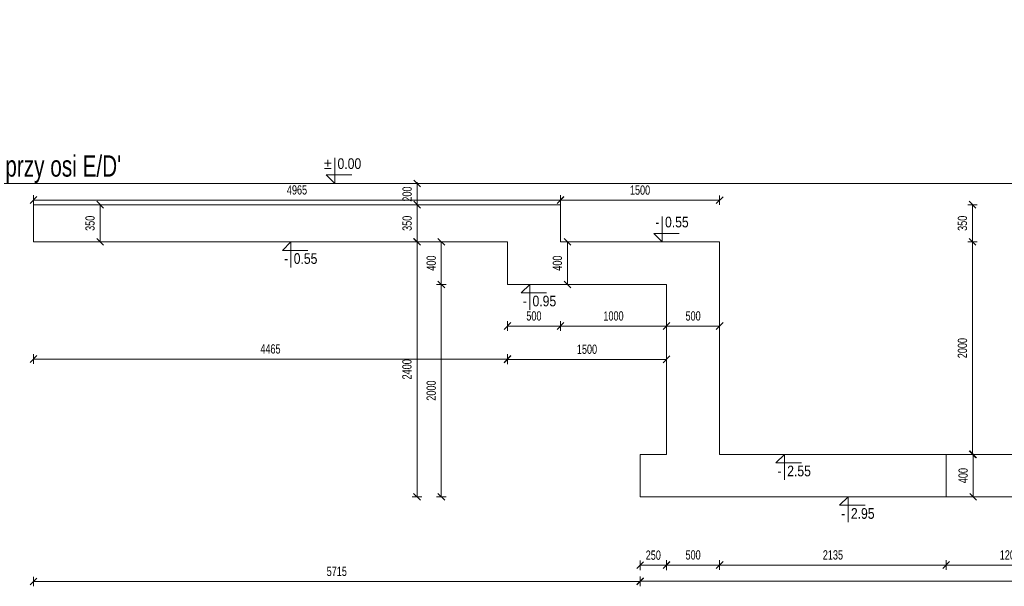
# Model space of a CAD drawing. Header units: millimetres. Extents: x -1893473 to 942156, y -568027 to 942944.
# Tile 16 of 256: x -215313 to -206035, y -225070 to -219737. Entities that reach past the tile are written whole.
import ezdxf
from ezdxf.enums import TextEntityAlignment as Align

# ---------------------------------------------------------------- set-up
doc = ezdxf.new("R2010")
doc.units = ezdxf.units.MM
doc.header["$LTSCALE"] = 0.2
doc.linetypes.add('HIDDEN', pattern=[9.525, 6.35, -3.175])
doc.layers.add('AutoCAD_Structural_Detailing_symbole graficzne', color=7, linetype='Continuous')
for name, color, linetype, lineweight in [('P-Linia4', 253, 'Continuous', 13), ('P-Opis fundamenty', 193, 'Continuous', 9), ('P-Przerywana', 13, 'HIDDEN', 18), ('P-Wymiar', 142, 'Continuous', 9)]:
    doc.layers.add(name, color=color, linetype=linetype, lineweight=lineweight)
doc.styles.add('ROMANS', font='arial.ttf', dxfattribs={"width": 0.7})
doc.styles.add('STYLE1', font='ARIALN.TTF')
doc.dimstyles.new('A50', dxfattribs={"dimscale": 50, "dimtxt": 1.75, "dimasz": 0.05, "dimexe": 0, "dimexo": 0, "dimgap": 1, "dimtad": 1, "dimdec": 0, "dimrnd": 1, "dimdsep": 46, "dimtxsty": 'ROMANS', "dimblk": '[[[[[[[[', "dimcen": 2, "dimdle": 2, "dimse1": 1, "dimse2": 1, "dimclrd": 256, "dimclrt": 1, "dimadec": 0, "dimazin": 0, "dimtfac": 1, "dimtdec": 0, "dimtix": 1, "dimtmove": 2, "dimatfit": 3, "dimldrblk": '[[[[[[[[', "dimfxl": 1, "dimtvp": 0.6, "dimtolj": 1, "dimlwd": -1, "dimarcsym": 0})

# ---------------------------------------------------------------- blocks, each defined once
blk = doc.blocks.new('[[[[[[[[')
at = {"layer": 'P-Wymiar'}
for p, q in [((-12.7, -12.7), (12.7, 12.7)), ((0, 0), (-4.6, 0)), ((0, 18), (0, -18))]:
    blk.add_line(p, q, dxfattribs=at)
blk = doc.blocks.new('*D6002')
at = {"layer": 'DEFPOINTS', "color": 0, "transparency": 16777216}
for p in [(11796.4, 16129.7), (11830.2, 16129.7), (11830.2, 15779.7)]:
    blk.add_point(p, dxfattribs=at)
at = {"layer": 'P-Opis fundamenty', "transparency": 16777216}
blk.add_line((11796.4, 15782.2), (11796.4, 16127.2), dxfattribs=at)
at = {"layer": 'P-Opis fundamenty', "transparency": 16777216, "xscale": 2.5, "yscale": 2.5, "zscale": 2.5}
for p, rotation in [((11796.4, 16129.7), 90), ((11796.4, 15779.7), 270)]:
    blk.add_blockref('[[[[[[[[', p, dxfattribs=dict(at, rotation=rotation))
at = {"layer": 'P-Opis fundamenty', "color": 1, "transparency": 16777216, "insert": (11701.7, 15954.7), "char_height": 87.5, "attachment_point": 5, "rotation": 90, "style": 'ROMANS'}
blk.add_mtext('\\A1;350', dxfattribs=at)
blk = doc.blocks.new('*D6003')
at = {"layer": 'DEFPOINTS', "color": 0, "transparency": 16777216}
for p in [(11169, 17871.2), (15634, 17871.2), (15634, 14677.1)]:
    blk.add_point(p, dxfattribs=at)
at = {"layer": 'P-Wymiar', "transparency": 16777216}
blk.add_line((11171.5, 14677.1), (15631.5, 14677.1), dxfattribs=at)
at = {"layer": 'P-Wymiar', "transparency": 16777216, "xscale": 2.5, "yscale": 2.5, "zscale": 2.5, "rotation": 180}
blk.add_blockref('[[[[[[[[', (11169, 14677.1), dxfattribs=at)
at = {"layer": 'P-Wymiar', "transparency": 16777216, "xscale": 2.5, "yscale": 2.5, "zscale": 2.5}
blk.add_blockref('[[[[[[[[', (15634, 14677.1), dxfattribs=at)
at = {"layer": 'P-Wymiar', "color": 1, "transparency": 16777216, "insert": (13401.5, 14771.7), "char_height": 87.5, "attachment_point": 5, "style": 'ROMANS'}
blk.add_mtext('\\A1;4465', dxfattribs=at)
blk = doc.blocks.new('*D6004')
at = {"layer": 'DEFPOINTS', "color": 0, "transparency": 16777216}
for p in [(16884, 13463.5), (25789, 13509.2), (25789, 12585.5)]:
    blk.add_point(p, dxfattribs=at)
at = {"layer": 'P-Wymiar', "transparency": 16777216}
blk.add_line((16886.5, 12585.5), (25786.5, 12585.5), dxfattribs=at)
at = {"layer": 'P-Wymiar', "transparency": 16777216, "xscale": 2.5, "yscale": 2.5, "zscale": 2.5, "rotation": 180}
blk.add_blockref('[[[[[[[[', (16884, 12585.5), dxfattribs=at)
at = {"layer": 'P-Wymiar', "transparency": 16777216, "xscale": 2.5, "yscale": 2.5, "zscale": 2.5}
blk.add_blockref('[[[[[[[[', (25789, 12585.5), dxfattribs=at)
at = {"layer": 'P-Wymiar', "color": 1, "transparency": 16777216, "insert": (21336.5, 12680.2), "char_height": 87.5, "attachment_point": 5, "style": 'ROMANS'}
blk.add_mtext('\\A1;8905', dxfattribs=at)
blk = doc.blocks.new('*D6009')
at = {"layer": 'DEFPOINTS', "color": 0, "transparency": 16777216}
for p in [(19769, 13379.7), (20969, 13379.7), (19769, 12737.7)]:
    blk.add_point(p, dxfattribs=at)
at = {"layer": 'P-Wymiar', "transparency": 16777216}
blk.add_line((20966.5, 12737.7), (19771.5, 12737.7), dxfattribs=at)
at = {"layer": 'P-Wymiar', "transparency": 16777216, "xscale": 2.5, "yscale": 2.5, "zscale": 2.5, "rotation": 180}
blk.add_blockref('[[[[[[[[', (19769, 12737.7), dxfattribs=at)
at = {"layer": 'P-Wymiar', "transparency": 16777216, "xscale": 2.5, "yscale": 2.5, "zscale": 2.5}
blk.add_blockref('[[[[[[[[', (20969, 12737.7), dxfattribs=at)
at = {"layer": 'P-Wymiar', "color": 1, "transparency": 16777216, "insert": (20369, 12832.3), "char_height": 87.5, "attachment_point": 5, "style": 'ROMANS'}
blk.add_mtext('\\A1;1200', dxfattribs=at)
blk = doc.blocks.new('*D6010')
at = {"layer": 'DEFPOINTS', "color": 0, "transparency": 16777216}
for p in [(17634, 13779.7), (19769, 13379.7), (17634, 12737.7)]:
    blk.add_point(p, dxfattribs=at)
at = {"layer": 'P-Wymiar', "transparency": 16777216}
blk.add_line((19766.5, 12737.7), (17636.5, 12737.7), dxfattribs=at)
at = {"layer": 'P-Wymiar', "transparency": 16777216, "xscale": 2.5, "yscale": 2.5, "zscale": 2.5, "rotation": 180}
blk.add_blockref('[[[[[[[[', (17634, 12737.7), dxfattribs=at)
at = {"layer": 'P-Wymiar', "transparency": 16777216, "xscale": 2.5, "yscale": 2.5, "zscale": 2.5}
blk.add_blockref('[[[[[[[[', (19769, 12737.7), dxfattribs=at)
at = {"layer": 'P-Wymiar', "color": 1, "transparency": 16777216, "insert": (18701.5, 12832.4), "char_height": 87.5, "attachment_point": 5, "style": 'ROMANS'}
blk.add_mtext('\\A1;2135', dxfattribs=at)
blk = doc.blocks.new('*D6011')
at = {"layer": 'DEFPOINTS', "color": 0, "transparency": 16777216}
for p in [(15634, 15779.7), (15011.3, 15379.7), (15634, 15379.7)]:
    blk.add_point(p, dxfattribs=at)
at = {"layer": 'P-Wymiar', "transparency": 16777216}
blk.add_line((15011.3, 15777.2), (15011.3, 15382.2), dxfattribs=at)
at = {"layer": 'P-Wymiar', "transparency": 16777216, "xscale": 2.5, "yscale": 2.5, "zscale": 2.5}
for p, rotation in [((15011.3, 15779.7), 90), ((15011.3, 15379.7), 270)]:
    blk.add_blockref('[[[[[[[[', p, dxfattribs=dict(at, rotation=rotation))
at = {"layer": 'P-Wymiar', "color": 1, "transparency": 16777216, "insert": (14916.6, 15579.7), "char_height": 87.5, "attachment_point": 5, "rotation": 90, "style": 'ROMANS'}
blk.add_mtext('\\A1;400', dxfattribs=at)
blk = doc.blocks.new('*D6012')
at = {"layer": 'DEFPOINTS', "color": 0, "transparency": 16777216}
for p in [(15634, 15379.7), (15011.3, 13379.7), (19134, 13379.7)]:
    blk.add_point(p, dxfattribs=at)
at = {"layer": 'P-Wymiar', "transparency": 16777216}
blk.add_line((15011.3, 15377.2), (15011.3, 13382.2), dxfattribs=at)
at = {"layer": 'P-Wymiar', "transparency": 16777216, "xscale": 2.5, "yscale": 2.5, "zscale": 2.5}
for p, rotation in [((15011.3, 15379.7), 90), ((15011.3, 13379.7), 270)]:
    blk.add_blockref('[[[[[[[[', p, dxfattribs=dict(at, rotation=rotation))
at = {"layer": 'P-Wymiar', "color": 1, "transparency": 16777216, "insert": (14916.6, 14379.7), "char_height": 87.5, "attachment_point": 5, "rotation": 90, "style": 'ROMANS'}
blk.add_mtext('\\A1;2000', dxfattribs=at)
blk = doc.blocks.new('*D6013')
at = {"layer": 'DEFPOINTS', "color": 0, "transparency": 16777216}
for p in [(14782.4, 15779.7), (15599.9, 15779.7), (19134, 13379.7)]:
    blk.add_point(p, dxfattribs=at)
at = {"layer": 'P-Wymiar', "transparency": 16777216}
blk.add_line((14782.4, 13382.2), (14782.4, 15777.2), dxfattribs=at)
at = {"layer": 'P-Wymiar', "transparency": 16777216, "xscale": 2.5, "yscale": 2.5, "zscale": 2.5}
for p, rotation in [((14782.4, 15779.7), 90), ((14782.4, 13379.7), 270)]:
    blk.add_blockref('[[[[[[[[', p, dxfattribs=dict(at, rotation=rotation))
at = {"layer": 'P-Wymiar', "color": 1, "transparency": 16777216, "insert": (14687.8, 14579.7), "char_height": 87.5, "attachment_point": 5, "rotation": 90, "style": 'ROMANS'}
blk.add_mtext('\\A1;2400', dxfattribs=at)
blk = doc.blocks.new('*D6014')
at = {"layer": 'DEFPOINTS', "color": 0, "transparency": 16777216}
for p in [(14784.3, 16129.7), (14827.4, 16129.7), (14827.4, 15779.7)]:
    blk.add_point(p, dxfattribs=at)
at = {"layer": 'P-Wymiar', "transparency": 16777216}
blk.add_line((14784.3, 15782.2), (14784.3, 16127.2), dxfattribs=at)
at = {"layer": 'P-Wymiar', "transparency": 16777216, "xscale": 2.5, "yscale": 2.5, "zscale": 2.5}
for p, rotation in [((14784.3, 16129.7), 90), ((14784.3, 15779.7), 270)]:
    blk.add_blockref('[[[[[[[[', p, dxfattribs=dict(at, rotation=rotation))
at = {"layer": 'P-Wymiar', "color": 1, "transparency": 16777216, "insert": (14689.6, 15954.7), "char_height": 87.5, "attachment_point": 5, "rotation": 90, "style": 'ROMANS'}
blk.add_mtext('\\A1;350', dxfattribs=at)
blk = doc.blocks.new('*D6015')
at = {"layer": 'DEFPOINTS', "color": 0, "transparency": 16777216}
for p in [(14784.3, 16329.7), (14784.3, 16329.7), (14827.4, 16129.7)]:
    blk.add_point(p, dxfattribs=at)
at = {"layer": 'P-Wymiar', "transparency": 16777216}
for p, q in [((14784.3, 16332.2), (14784.3, 16334.7)), ((14784.3, 16129.7), (14784.3, 16329.7)), ((14784.3, 16127.2), (14784.3, 16124.7))]:
    blk.add_line(p, q, dxfattribs=at)
at = {"layer": 'P-Wymiar', "transparency": 16777216, "xscale": 2.5, "yscale": 2.5, "zscale": 2.5}
for p, rotation in [((14784.3, 16329.7), 270), ((14784.3, 16129.7), 90)]:
    blk.add_blockref('[[[[[[[[', p, dxfattribs=dict(at, rotation=rotation))
at = {"layer": 'P-Wymiar', "color": 1, "transparency": 16777216, "insert": (14689.6, 16229.7), "char_height": 87.5, "attachment_point": 5, "rotation": 90, "style": 'ROMANS'}
blk.add_mtext('\\A1;200', dxfattribs=at)
blk = doc.blocks.new('*D6016')
at = {"layer": 'DEFPOINTS', "color": 0, "transparency": 16777216}
for p in [(16134, 16172), (16134, 15445.3), (17634, 15445.3)]:
    blk.add_point(p, dxfattribs=at)
at = {"layer": 'P-Wymiar', "transparency": 16777216}
blk.add_line((17631.5, 16172), (16136.5, 16172), dxfattribs=at)
at = {"layer": 'P-Wymiar', "transparency": 16777216, "xscale": 2.5, "yscale": 2.5, "zscale": 2.5, "rotation": 180}
blk.add_blockref('[[[[[[[[', (16134, 16172), dxfattribs=at)
at = {"layer": 'P-Wymiar', "transparency": 16777216, "xscale": 2.5, "yscale": 2.5, "zscale": 2.5}
blk.add_blockref('[[[[[[[[', (17634, 16172), dxfattribs=at)
at = {"layer": 'P-Wymiar', "color": 1, "transparency": 16777216, "insert": (16884, 16266.7), "char_height": 87.5, "attachment_point": 5, "style": 'ROMANS'}
blk.add_mtext('\\A1;1500', dxfattribs=at)
blk = doc.blocks.new('*D6017')
at = {"layer": 'DEFPOINTS', "color": 0, "transparency": 16777216}
for p in [(11169, 16173.9), (11169, 16129.7), (16134, 16129.7)]:
    blk.add_point(p, dxfattribs=at)
at = {"layer": 'P-Wymiar', "transparency": 16777216}
blk.add_line((16131.5, 16173.9), (11171.5, 16173.9), dxfattribs=at)
at = {"layer": 'P-Wymiar', "transparency": 16777216, "xscale": 2.5, "yscale": 2.5, "zscale": 2.5, "rotation": 180}
blk.add_blockref('[[[[[[[[', (11169, 16173.9), dxfattribs=at)
at = {"layer": 'P-Wymiar', "transparency": 16777216, "xscale": 2.5, "yscale": 2.5, "zscale": 2.5}
blk.add_blockref('[[[[[[[[', (16134, 16173.9), dxfattribs=at)
at = {"layer": 'P-Wymiar', "color": 1, "transparency": 16777216, "insert": (13651.5, 16268.5), "char_height": 87.5, "attachment_point": 5, "style": 'ROMANS'}
blk.add_mtext('\\A1;4965', dxfattribs=at)
blk = doc.blocks.new('*D6018')
at = {"layer": 'DEFPOINTS', "color": 0, "transparency": 16777216}
for p in [(16194.9, 15779.7), (16194.9, 15379.7), (16199.9, 15379.7)]:
    blk.add_point(p, dxfattribs=at)
at = {"layer": 'P-Wymiar', "transparency": 16777216}
blk.add_line((16199.9, 15777.2), (16199.9, 15382.2), dxfattribs=at)
at = {"layer": 'P-Wymiar', "transparency": 16777216, "xscale": 2.5, "yscale": 2.5, "zscale": 2.5}
for p, rotation in [((16199.9, 15779.7), 90), ((16199.9, 15379.7), 270)]:
    blk.add_blockref('[[[[[[[[', p, dxfattribs=dict(at, rotation=rotation))
at = {"layer": 'P-Wymiar', "color": 1, "transparency": 16777216, "insert": (16105.3, 15579.7), "char_height": 87.5, "attachment_point": 5, "rotation": 90, "style": 'ROMANS'}
blk.add_mtext('\\A1;400', dxfattribs=at)
blk = doc.blocks.new('*D6019')
at = {"layer": 'DEFPOINTS', "color": 0, "transparency": 16777216}
for p in [(20103.6, 13779.7), (20023.3, 13379.7), (20103.6, 13379.7)]:
    blk.add_point(p, dxfattribs=at)
at = {"layer": 'P-Wymiar', "transparency": 16777216}
blk.add_line((20023.3, 13777.2), (20023.3, 13382.2), dxfattribs=at)
at = {"layer": 'P-Wymiar', "transparency": 16777216, "xscale": 2.5, "yscale": 2.5, "zscale": 2.5}
for p, rotation in [((20023.3, 13779.7), 90), ((20023.3, 13379.7), 270)]:
    blk.add_blockref('[[[[[[[[', p, dxfattribs=dict(at, rotation=rotation))
at = {"layer": 'P-Wymiar', "color": 1, "transparency": 16777216, "insert": (19928.7, 13579.7), "char_height": 87.5, "attachment_point": 5, "rotation": 90, "style": 'ROMANS'}
blk.add_mtext('\\A1;400', dxfattribs=at)
blk = doc.blocks.new('*D6146')
at = {"layer": 'DEFPOINTS', "color": 0, "transparency": 16777216}
for p in [(15950.7, 16129.7), (16917, 15779.7), (20017, 15779.7)]:
    blk.add_point(p, dxfattribs=at)
at = {"layer": 'P-Wymiar', "transparency": 16777216}
blk.add_line((20017, 16127.2), (20017, 15782.2), dxfattribs=at)
at = {"layer": 'P-Wymiar', "transparency": 16777216, "xscale": 2.5, "yscale": 2.5, "zscale": 2.5}
for p, rotation in [((20017, 16129.7), 90), ((20017, 15779.7), 270)]:
    blk.add_blockref('[[[[[[[[', p, dxfattribs=dict(at, rotation=rotation))
at = {"layer": 'P-Wymiar', "color": 1, "transparency": 16777216, "insert": (19922.3, 15954.7), "char_height": 87.5, "attachment_point": 5, "rotation": 90, "style": 'ROMANS'}
blk.add_mtext('\\A1;350', dxfattribs=at)
blk = doc.blocks.new('*D6147')
at = {"layer": 'DEFPOINTS', "color": 0, "transparency": 16777216}
for p in [(16917, 15779.7), (20017, 13779.7), (20168.6, 13779.7)]:
    blk.add_point(p, dxfattribs=at)
at = {"layer": 'P-Wymiar', "transparency": 16777216}
blk.add_line((20017, 15777.2), (20017, 13782.2), dxfattribs=at)
at = {"layer": 'P-Wymiar', "transparency": 16777216, "xscale": 2.5, "yscale": 2.5, "zscale": 2.5}
for p, rotation in [((20017, 15779.7), 90), ((20017, 13779.7), 270)]:
    blk.add_blockref('[[[[[[[[', p, dxfattribs=dict(at, rotation=rotation))
at = {"layer": 'P-Wymiar', "color": 1, "transparency": 16777216, "insert": (19922.3, 14779.7), "char_height": 87.5, "attachment_point": 5, "rotation": 90, "style": 'ROMANS'}
blk.add_mtext('\\A1;2000', dxfattribs=at)
blk = doc.blocks.new('*D6148')
at = {"layer": 'DEFPOINTS', "color": 0, "transparency": 16777216}
for p in [(17634, 13779.7), (17134, 13591.3), (17634, 12737.7)]:
    blk.add_point(p, dxfattribs=at)
at = {"layer": 'P-Wymiar', "transparency": 16777216}
blk.add_line((17136.5, 12737.7), (17631.5, 12737.7), dxfattribs=at)
at = {"layer": 'P-Wymiar', "transparency": 16777216, "xscale": 2.5, "yscale": 2.5, "zscale": 2.5, "rotation": 180}
blk.add_blockref('[[[[[[[[', (17134, 12737.7), dxfattribs=at)
at = {"layer": 'P-Wymiar', "transparency": 16777216, "xscale": 2.5, "yscale": 2.5, "zscale": 2.5}
blk.add_blockref('[[[[[[[[', (17634, 12737.7), dxfattribs=at)
at = {"layer": 'P-Wymiar', "color": 1, "transparency": 16777216, "insert": (17384, 12832.3), "char_height": 87.5, "attachment_point": 5, "style": 'ROMANS'}
blk.add_mtext('\\A1;500', dxfattribs=at)
blk = doc.blocks.new('*D6149')
at = {"layer": 'DEFPOINTS', "color": 0, "transparency": 16777216}
for p in [(17134, 14987.5), (17134, 14979.7), (17634, 14979.7)]:
    blk.add_point(p, dxfattribs=at)
at = {"layer": 'P-Wymiar', "transparency": 16777216}
blk.add_line((17631.5, 14987.5), (17136.5, 14987.5), dxfattribs=at)
at = {"layer": 'P-Wymiar', "transparency": 16777216, "xscale": 2.5, "yscale": 2.5, "zscale": 2.5, "rotation": 180}
blk.add_blockref('[[[[[[[[', (17134, 14987.5), dxfattribs=at)
at = {"layer": 'P-Wymiar', "transparency": 16777216, "xscale": 2.5, "yscale": 2.5, "zscale": 2.5}
blk.add_blockref('[[[[[[[[', (17634, 14987.5), dxfattribs=at)
at = {"layer": 'P-Wymiar', "color": 1, "transparency": 16777216, "insert": (17384, 15082.1), "char_height": 87.5, "attachment_point": 5, "style": 'ROMANS'}
blk.add_mtext('\\A1;500', dxfattribs=at)
blk = doc.blocks.new('*D6150')
at = {"layer": 'DEFPOINTS', "color": 0, "transparency": 16777216}
for p in [(16134, 15866.8), (16134, 14987.5), (17134, 14979.7)]:
    blk.add_point(p, dxfattribs=at)
at = {"layer": 'P-Wymiar', "transparency": 16777216}
blk.add_line((17131.5, 14987.5), (16136.5, 14987.5), dxfattribs=at)
at = {"layer": 'P-Wymiar', "transparency": 16777216, "xscale": 2.5, "yscale": 2.5, "zscale": 2.5, "rotation": 180}
blk.add_blockref('[[[[[[[[', (16134, 14987.5), dxfattribs=at)
at = {"layer": 'P-Wymiar', "transparency": 16777216, "xscale": 2.5, "yscale": 2.5, "zscale": 2.5}
blk.add_blockref('[[[[[[[[', (17134, 14987.5), dxfattribs=at)
at = {"layer": 'P-Wymiar', "color": 1, "transparency": 16777216, "insert": (16634, 15082.1), "char_height": 87.5, "attachment_point": 5, "style": 'ROMANS'}
blk.add_mtext('\\A1;1000', dxfattribs=at)
blk = doc.blocks.new('*D6151')
at = {"layer": 'DEFPOINTS', "color": 0, "transparency": 16777216}
for p in [(16134, 15866.8), (15634, 15579.7), (15634, 14987.5)]:
    blk.add_point(p, dxfattribs=at)
at = {"layer": 'P-Wymiar', "transparency": 16777216}
blk.add_line((16131.5, 14987.5), (15636.5, 14987.5), dxfattribs=at)
at = {"layer": 'P-Wymiar', "transparency": 16777216, "xscale": 2.5, "yscale": 2.5, "zscale": 2.5, "rotation": 180}
blk.add_blockref('[[[[[[[[', (15634, 14987.5), dxfattribs=at)
at = {"layer": 'P-Wymiar', "transparency": 16777216, "xscale": 2.5, "yscale": 2.5, "zscale": 2.5}
blk.add_blockref('[[[[[[[[', (16134, 14987.5), dxfattribs=at)
at = {"layer": 'P-Wymiar', "color": 1, "transparency": 16777216, "insert": (15884, 15082.1), "char_height": 87.5, "attachment_point": 5, "style": 'ROMANS'}
blk.add_mtext('\\A1;500', dxfattribs=at)
blk = doc.blocks.new('*D6152')
at = {"layer": 'DEFPOINTS', "color": 0, "transparency": 16777216}
for p in [(15634, 17573.6), (17134, 17471.2), (17134, 14674)]:
    blk.add_point(p, dxfattribs=at)
at = {"layer": 'P-Wymiar', "transparency": 16777216}
blk.add_line((15636.5, 14674), (17131.5, 14674), dxfattribs=at)
at = {"layer": 'P-Wymiar', "transparency": 16777216, "xscale": 2.5, "yscale": 2.5, "zscale": 2.5, "rotation": 180}
blk.add_blockref('[[[[[[[[', (15634, 14674), dxfattribs=at)
at = {"layer": 'P-Wymiar', "transparency": 16777216, "xscale": 2.5, "yscale": 2.5, "zscale": 2.5}
blk.add_blockref('[[[[[[[[', (17134, 14674), dxfattribs=at)
at = {"layer": 'P-Wymiar', "color": 1, "transparency": 16777216, "insert": (16384, 14768.7), "char_height": 87.5, "attachment_point": 5, "style": 'ROMANS'}
blk.add_mtext('\\A1;1500', dxfattribs=at)
blk = doc.blocks.new('*D6153')
at = {"layer": 'DEFPOINTS', "color": 0, "transparency": 16777216}
for p in [(16884, 13779.7), (17134, 13779.7), (17134, 12735.4)]:
    blk.add_point(p, dxfattribs=at)
at = {"layer": 'P-Wymiar', "transparency": 16777216}
blk.add_line((16886.5, 12735.4), (17131.5, 12735.4), dxfattribs=at)
at = {"layer": 'P-Wymiar', "transparency": 16777216, "xscale": 2.5, "yscale": 2.5, "zscale": 2.5, "rotation": 180}
blk.add_blockref('[[[[[[[[', (16884, 12735.4), dxfattribs=at)
at = {"layer": 'P-Wymiar', "transparency": 16777216, "xscale": 2.5, "yscale": 2.5, "zscale": 2.5}
blk.add_blockref('[[[[[[[[', (17134, 12735.4), dxfattribs=at)
at = {"layer": 'P-Wymiar', "color": 1, "transparency": 16777216, "insert": (17009, 12830.1), "char_height": 87.5, "attachment_point": 5, "style": 'ROMANS'}
blk.add_mtext('\\A1;250', dxfattribs=at)
blk = doc.blocks.new('*D6154')
at = {"layer": 'DEFPOINTS', "color": 0, "transparency": 16777216}
for p in [(11169, 15779.7), (16884, 13379.7), (11169, 12582.5)]:
    blk.add_point(p, dxfattribs=at)
at = {"layer": 'P-Wymiar', "transparency": 16777216}
blk.add_line((16881.5, 12582.5), (11171.5, 12582.5), dxfattribs=at)
at = {"layer": 'P-Wymiar', "transparency": 16777216, "xscale": 2.5, "yscale": 2.5, "zscale": 2.5, "rotation": 180}
blk.add_blockref('[[[[[[[[', (11169, 12582.5), dxfattribs=at)
at = {"layer": 'P-Wymiar', "transparency": 16777216, "xscale": 2.5, "yscale": 2.5, "zscale": 2.5}
blk.add_blockref('[[[[[[[[', (16884, 12582.5), dxfattribs=at)
at = {"layer": 'P-Wymiar', "color": 1, "transparency": 16777216, "insert": (14026.5, 12677.2), "char_height": 87.5, "attachment_point": 5, "style": 'ROMANS'}
blk.add_mtext('\\A1;5715', dxfattribs=at)
blk = doc.blocks.new('A$C6E807FF6')
at = {"layer": 'AutoCAD_Structural_Detailing_symbole graficzne', "color": 1, "lineweight": 0}
for p, q in [((14006.9, 16329.7), (14006.9, 16569.7)), ((14126.9, 16329.7), (13886.9, 16329.7)), ((14166.9, 16409.7), (13926.9, 16409.7)), ((13926.9, 16409.7), (14006.9, 16329.7)), ((17092.7, 15779.7), (17092.7, 16019.7)), ((13714, 15779.7), (13474, 15779.7)), ((13514, 15699.7), (13594, 15779.7)), ((13594, 15779.7), (13594, 15539.7)), ((17212.7, 15779.7), (16972.7, 15779.7)), ((17252.7, 15859.7), (17012.7, 15859.7)), ((17012.7, 15859.7), (17092.7, 15779.7)), ((13754, 15699.7), (13514, 15699.7)), ((15964.1, 15379.7), (15724.1, 15379.7)), ((15764.1, 15299.7), (15844.1, 15379.7)), ((15844.1, 15379.7), (15844.1, 15139.7)), ((16004.1, 15299.7), (15764.1, 15299.7)), ((18364.1, 13779.7), (18124.1, 13779.7)), ((18164.1, 13699.7), (18244.1, 13779.7)), ((18244.1, 13779.7), (18244.1, 13539.7)), ((18404.1, 13699.7), (18164.1, 13699.7)), ((18964.1, 13379.7), (18724.1, 13379.7)), ((18764.1, 13299.7), (18844.1, 13379.7)), ((18844.1, 13379.7), (18844.1, 13139.7)), ((19004.1, 13299.7), (18764.1, 13299.7))]:
    blk.add_line(p, q, dxfattribs=at)
at = {"layer": 'P-Opis fundamenty', "color": 2}
blk.add_lwpolyline([(25789, 13779.7), (17634, 13779.7), (17634, 14179.7), (17634, 14179.7), (17634, 14579.7), (17634, 14579.7), (17634, 14979.7), (17634, 14979.7), (17634, 15379.7), (17634, 15379.7), (17634, 15779.7), (16134, 15779.7), (16134, 16129.7), (11169, 16129.7)], dxfattribs=at)
at = {"layer": 'P-Opis fundamenty', "color": 1}
for points in [[(11169, 16129.7), (11169, 15779.7), (15634, 15779.7), (15634, 15379.7), (17134, 15379.7), (17134, 13779.7)], [(16134, 15779.7), (17634, 15779.7), (17634, 13779.7), (19134, 13779.7)], [(17234, 13379.7), (16884, 13379.7), (16884, 13779.7), (17134, 13779.7), (17134, 15379.7)], [(19134, 13379.7), (25789, 13379.7), (25789, 13779.7)], [(17134, 13379.7), (18834, 13379.7)], [(17134, 13379.7), (19134, 13379.7)]]:
    blk.add_lwpolyline(points, dxfattribs=at)
at = {"layer": 'P-Przerywana', "color": 84, "true_color": 0x269900}
blk.add_lwpolyline([(10791.2, 16329.7), (25758.9, 16329.7)], dxfattribs=at)
at = {"layer": 'P-Przerywana'}
blk.add_lwpolyline([(19769, 13379.7), (20969, 13379.7), (20969, 13779.7), (19769, 13779.7)], close=True, dxfattribs=at)
at = {"layer": 'AutoCAD_Structural_Detailing_symbole graficzne', "color": 2, "style": 'STYLE1'}
for s, p in [('±', (13980.2, 16436.4)), ('-', (17066, 15886.4))]:
    blk.add_text(s, height=100, dxfattribs=at).set_placement(p, align=Align.BOTTOM_RIGHT)
for s, p in [('0.00 ', (14033.6, 16436.4)), ('0.55 ', (17119.4, 15886.4))]:
    blk.add_text(s, height=100, dxfattribs=at).set_placement(p, align=Align.BOTTOM_LEFT)
for p in [(13567.3, 15673), (15817.4, 15273), (18217.4, 13673), (18817.4, 13273)]:
    blk.add_text('-', height=100, dxfattribs=at).set_placement(p, align=Align.TOP_RIGHT)
for s, p in [('0.55 ', (13620.7, 15673)), ('0.95 ', (15870.8, 15273)), ('2.55 ', (18270.8, 13673)), ('2.95 ', (18870.8, 13273))]:
    blk.add_text(s, height=100, dxfattribs=at).set_placement(p, align=Align.TOP_LEFT)
at = {"layer": 'P-Linia4', "color": 6, "lineweight": 30, "insert": (10902.9, 16594.2), "char_height": 200, "attachment_point": 1, "style": 'ROMANS'}
blk.add_mtext_dynamic_manual_height_columns("przy osi E/D'", width=1808.888, gutter_width=62.5, heights=[0], dxfattribs=at)
at = {"layer": 'P-Opis fundamenty'}
dim = blk.add_linear_dim(base=(11796.4, 16129.7), p1=(11830.2, 15779.7), p2=(11830.2, 16129.7), angle=90, dimstyle='A50', dxfattribs=at)
dim.commit()
dim.dimension.update_dxf_attribs({"geometry": '*D6002', "text_midpoint": (11701.7, 15954.7)})
at = {"layer": 'P-Wymiar'}
for base, p1, p2, picture, middle in [((15634, 14677.1), (11169, 17871.2), (15634, 17871.2), '*D6003', (13401.5, 14771.7)), ((17134, 14674), (15634, 17573.6), (17134, 17471.2), '*D6152', (16384, 14768.7)), ((11169, 16173.9), (16134, 16129.7), (11169, 16129.7), '*D6017', (13651.5, 16268.5)), ((16134, 16172), (17634, 15445.3), (16134, 15445.3), '*D6016', (16884, 16266.7)), ((15634, 14987.5), (16134, 15866.8), (15634, 15579.7), '*D6151', (15884, 15082.1)), ((16134, 14987.5), (17134, 14979.7), (16134, 15866.8), '*D6150', (16634, 15082.1)), ((11169, 12582.5), (16884, 13379.7), (11169, 15779.7), '*D6154', (14026.5, 12677.2)), ((17134, 14987.5), (17634, 14979.7), (17134, 14979.7), '*D6149', (17384, 15082.1)), ((17134, 12735.4), (16884, 13779.7), (17134, 13779.7), '*D6153', (17009, 12830.1)), ((17634, 12737.7), (17134, 13591.3), (17634, 13779.7), '*D6148', (17384, 12832.3)), ((17634, 12737.7), (19769, 13379.7), (17634, 13779.7), '*D6010', (18701.5, 12832.4)), ((25789, 12585.5), (16884, 13463.5), (25789, 13509.2), '*D6004', (21336.5, 12680.2)), ((19769, 12737.7), (20969, 13379.7), (19769, 13379.7), '*D6009', (20369, 12832.3))]:
    dim = blk.add_linear_dim(base=base, p1=p1, p2=p2, dimstyle='A50', dxfattribs=at)
    dim.commit()
    dim.dimension.update_dxf_attribs({"geometry": picture, "text_midpoint": middle})
for base, p1, p2, picture, middle in [((14784.3, 16329.7), (14827.4, 16129.7), (14784.3, 16329.7), '*D6015', (14689.6, 16229.7)), ((14784.3, 16129.7), (14827.4, 15779.7), (14827.4, 16129.7), '*D6014', (14689.6, 15954.7)), ((20017, 15779.7), (15950.7, 16129.7), (16917, 15779.7), '*D6146', (19922.3, 15954.7)), ((14782.4, 15779.7), (19134, 13379.7), (15599.9, 15779.7), '*D6013', (14687.8, 14579.7)), ((15011.3, 15379.7), (15634, 15779.7), (15634, 15379.7), '*D6011', (14916.6, 15579.7)), ((16199.9, 15379.7), (16194.9, 15779.7), (16194.9, 15379.7), '*D6018', (16105.3, 15579.7)), ((20017, 13779.7), (16917, 15779.7), (20168.6, 13779.7), '*D6147', (19922.3, 14779.7)), ((15011.3, 13379.7), (15634, 15379.7), (19134, 13379.7), '*D6012', (14916.6, 14379.7)), ((20023.3, 13379.7), (20103.6, 13779.7), (20103.6, 13379.7), '*D6019', (19928.7, 13579.7))]:
    dim = blk.add_linear_dim(base=base, p1=p1, p2=p2, angle=90, dimstyle='A50', dxfattribs=at)
    dim.commit()
    dim.dimension.update_dxf_attribs({"geometry": picture, "text_midpoint": middle})

msp = doc.modelspace()

# ---------------------------------------------------------------- block references
at = {"layer": 'P-Wymiar'}
msp.add_blockref('A$C6E807FF6', (-226351.07109, -237607.83974), dxfattribs=at)

doc.saveas('drawing.dxf')
